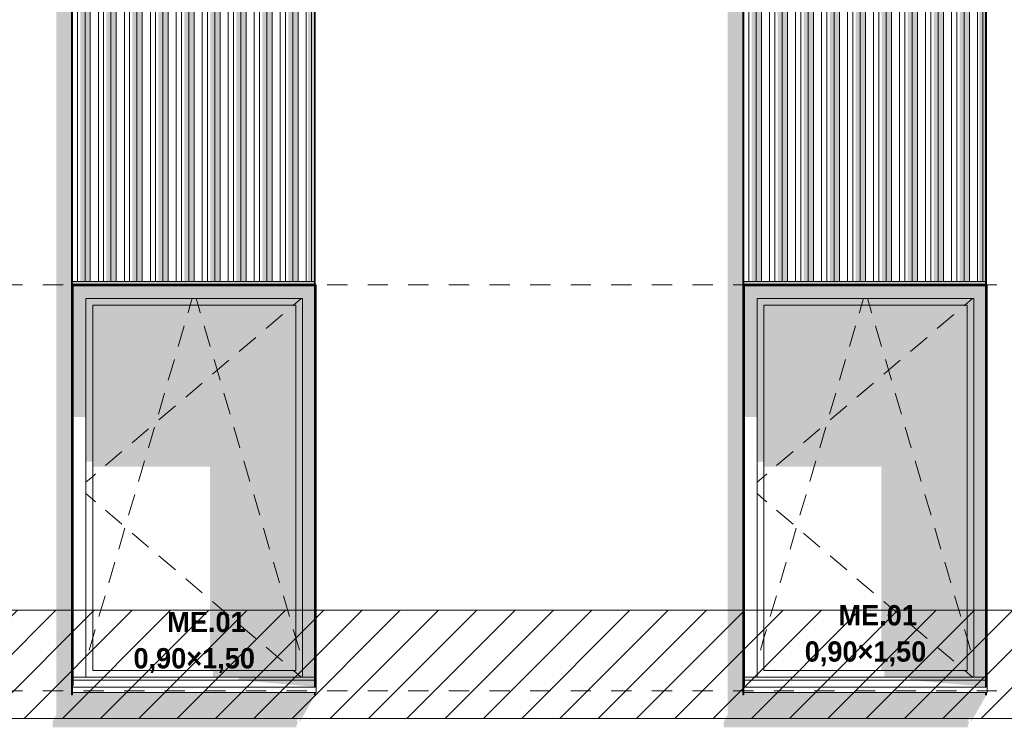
# Model space of a CAD drawing. Header units: millimetres. Extents: x -62337 to -23489, y -53000 to 10500.
# Tile 18 of 34: x -41828 to -38190, y 865 to 3480. Entities that reach past the tile are written whole.
import ezdxf

# ---------------------------------------------------------------- set-up
doc = ezdxf.new("R2010")
doc.units = ezdxf.units.MM
doc.header["$MEASUREMENT"] = 0
doc.linetypes.add('_TIRET COURT 1', pattern=[150, 75, -75])
for name, color, linetype in [('Nouveau_0', 7, 'Continuous'), ('Nouveau_2D - Dessin général', 7, 'Continuous'), ('Nouveau_2D - Etiquettes 50ème', 7, 'Continuous'), ('Nouveau__Murs ext - Bardages', 7, 'Continuous'), ('Nouveau__Murs ext - Périphériques', 7, 'Continuous'), ('Nouveau_Fenêtres Archicad', 7, 'Continuous')]:
    doc.layers.add(name, color=color, linetype=linetype)
doc.styles.add('STYLE_GENERE_2', font='GOTHIC.TTF')

# ---------------------------------------------------------------- blocks, each defined once
blk = doc.blocks.new('Élément de coupe_5')
at = {"layer": 'Nouveau__Murs ext - Périphériques', "linetype": 'Continuous', "lineweight": 13}
for points in [[(-41692, 911.9), (-41706.5, 885.3), (-41706.5, 865.3), (-40806.5, 865.3), (-40799.5, 887.5), (-40805.3, 887.5), (-40795, 906.4), (-40795, 887.4), (-40792, 887.4), (-40736.1, 984.8), (-40739.1, 984.8), (-40739.1, 993.4), (-41633, 993.4), (-41633, 1020), (-41633.1, 1019.9), (-41633.1, 984.8), (-41636.1, 984.8), (-41636.1, 3560), (-41692, 3560)], [(-39212, 911.9), (-39226.5, 885.3), (-39226.5, 865.3), (-38326.5, 865.3), (-38319.5, 887.5), (-38325.3, 887.5), (-38315, 906.4), (-38315, 887.4), (-38312, 887.4), (-38256.1, 984.8), (-38259.1, 984.8), (-38259.1, 993.4), (-39153, 993.4), (-39153, 1020), (-39153.1, 1019.9), (-39153.1, 984.8), (-39156.1, 984.8), (-39156.1, 3560), (-39212, 3560)], [(-41633.1, 2512.8), (-41633.1, 2502.8), (-40739.1, 2502.8), (-40739.1, 2512.8)], [(-38259.1, 2512.8), (-39153.1, 2512.8), (-39153.1, 2502.8), (-38259.1, 2502.8)], [(-41633.1, 2499.8), (-41633.1, 2402.4), (-41633, 2402.4), (-41633, 2499.8)], [(-39153.1, 2499.8), (-39153.1, 2402.4), (-39153, 2402.4), (-39153, 2499.8)]]:
    blk.add_hatch(color=7, dxfattribs=at).paths.add_polyline_path(points)
blk = doc.blocks.new('Élément de coupe_28')
at = {"layer": 'Nouveau_Fenêtres Archicad', "linetype": 'Continuous', "lineweight": 13}
for points in [[(-39152.8, 2499.8), (-39153, 2499.8), (-39153, 2402.4), (-39150, 2402.4), (-39150, 2497)], [(-39152.8, 2499.8), (-39150, 2497), (-38259.1, 2497), (-38259.1, 2499.8)], [(-39150, 2497), (-39150, 2450), (-39103, 2450), (-38303, 2450), (-38259.1, 2450), (-38259.1, 2497)], [(-38256.1, 2497), (-38256.1, 2450), (-38256, 2450), (-38256, 2497)], [(-39150, 2450), (-39150, 2011.7), (-39103, 2011.7), (-39103, 2450)], [(-39103, 2450), (-39103, 2425), (-39078, 2425), (-38328, 2425), (-38303, 2425), (-38303, 2450)], [(-38259.1, 2450), (-38303, 2450), (-38303, 1050), (-38259.1, 1050)], [(-38256.1, 2450), (-38256.1, 1050), (-38256, 1050), (-38256, 2450)], [(-39078, 2425), (-39103, 2425), (-39103, 1846.9), (-39078, 1846.9)], [(-38328, 2425), (-39078, 2425), (-39078, 1828.6), (-38644.1, 1828.6), (-38644.1, 1075), (-38328, 1075)], [(-38328, 1075), (-38303, 1075), (-38303, 2425), (-38328, 2425)], [(-38303, 1075), (-38633.6, 1075), (-38633.6, 1050), (-38303, 1050)], [(-38538.3, 1050), (-38538.3, 1040), (-38259.1, 1040), (-38259.1, 1050)], [(-38259.1, 1015), (-38259.1, 1040), (-38538.3, 1040)], [(-38256.1, 1050), (-38256.1, 1040), (-38256, 1040), (-38256, 1050)], [(-38256, 1020), (-38256, 1040), (-38256.1, 1040), (-38256.1, 1020)]]:
    blk.add_hatch(color=7, dxfattribs=at).paths.add_polyline_path(points)
at = {"layer": 'Nouveau_Fenêtres Archicad', "color": 7, "linetype": 'Continuous', "lineweight": 13}
for p, q in [((-39153, 2499.8), (-39153, 1020)), ((-39150, 1020), (-39150, 2497)), ((-39150, 2497), (-38259.1, 2497)), ((-38253, 2500), (-38256.1, 2500)), ((-38256, 2497), (-38256, 1020)), ((-38253, 1020), (-38253, 2500)), ((-39103, 1050), (-39103, 2450)), ((-39103, 2450), (-38303, 2450)), ((-38717.7, 2425), (-38710.3, 2450)), ((-38688.3, 2425), (-38695.7, 2450)), ((-38307.3, 2450), (-38336.6, 2425)), ((-38303, 2450), (-38303, 1050)), ((-39078, 1075), (-39078, 2425)), ((-39078, 2425), (-38328, 2425)), ((-38725.5, 2398.2), (-38717.7, 2425)), ((-38680.5, 2398.2), (-38688.3, 2425)), ((-38336.6, 2425), (-38338.9, 2423.1)), ((-38328, 2425), (-38328, 1075)), ((-38725.8, 2397.3), (-38725.5, 2398.2)), ((-38680.2, 2397.3), (-38680.5, 2398.2)), ((-38376.9, 2390.6), (-38437.8, 2338.7)), ((-38762.3, 2272.5), (-38739.8, 2349.3)), ((-38643.7, 2272.5), (-38666.2, 2349.3)), ((-38475.8, 2306.3), (-38536.7, 2254.4)), ((-38798.9, 2147.8), (-38776.4, 2224.5)), ((-38574.7, 2221.9), (-38635.6, 2170)), ((-38607.1, 2147.8), (-38629.6, 2224.5)), ((-38673.6, 2137.5), (-38734.5, 2085.6)), ((-38835.5, 2023), (-38813, 2099.8)), ((-38570.5, 2023), (-38593, 2099.8)), ((-38772.5, 2053.2), (-38833.4, 2001.3)), ((-38871.5, 1968.8), (-38932.3, 1916.9)), ((-38872, 1898.3), (-38849.5, 1975)), ((-38534, 1898.3), (-38556.5, 1975)), ((-38970.4, 1884.5), (-39031.2, 1832.5)), ((-38908.6, 1773.5), (-38886.1, 1850.3)), ((-38497.4, 1773.5), (-38519.9, 1850.3)), ((-39078, 1792.6), (-39103, 1771.3)), ((-39067.1, 1801.9), (-39078, 1792.6)), ((-39078, 1707.4), (-39103, 1728.7)), ((-38945.2, 1648.8), (-38922.7, 1725.5)), ((-38460.8, 1648.8), (-38483.3, 1725.5)), ((-39067.1, 1698.1), (-39078, 1707.4)), ((-38970.4, 1615.5), (-39031.2, 1667.5)), ((-38981.7, 1524), (-38959.2, 1600.8)), ((-38424.3, 1524), (-38446.8, 1600.8)), ((-38871.5, 1531.2), (-38932.3, 1583.1)), ((-38772.5, 1446.8), (-38833.4, 1498.7)), ((-39018.3, 1399.3), (-38995.8, 1476)), ((-38387.7, 1399.3), (-38410.2, 1476)), ((-38673.6, 1362.5), (-38734.5, 1414.4)), ((-39054.9, 1274.5), (-39032.4, 1351.3)), ((-38351.1, 1274.5), (-38373.6, 1351.3)), ((-38574.7, 1278.1), (-38635.6, 1330)), ((-38475.8, 1193.7), (-38536.7, 1245.6)), ((-39078, 1195.6), (-39068.9, 1226.5)), ((-38328, 1195.6), (-38337.1, 1226.5)), ((-39091.4, 1149.8), (-39078, 1195.6)), ((-38314.6, 1149.8), (-38328, 1195.6)), ((-38376.9, 1109.4), (-38437.8, 1161.3)), ((-38328, 1075), (-39078, 1075)), ((-38336.6, 1075), (-38338.9, 1076.9)), ((-38307.3, 1050), (-38336.6, 1075)), ((-39150, 1020), (-39153, 1020)), ((-39153, 1020), (-39153, 1013.4)), ((-39150, 1050), (-38259.1, 1050)), ((-39150, 1040), (-38259.1, 1040)), ((-38256, 1020), (-38253, 1020)), ((-38253, 1020), (-38253, 1013.4)), ((-39153, 1013.4), (-39153, 993.4)), ((-39153, 1013.4), (-38253, 1013.4)), ((-39153, 993.4), (-38253, 993.4)), ((-38253, 1013.4), (-38253, 993.4))]:
    blk.add_line(p, q, dxfattribs=at)
blk = doc.blocks.new('Élément de coupe_29')
at = {"layer": 'Nouveau_Fenêtres Archicad', "linetype": 'Continuous', "lineweight": 13}
for points in [[(-41633, 2499.8), (-41633, 2402.4), (-41630, 2402.4), (-41630, 2497), (-41632.8, 2499.8)], [(-41632.8, 2499.8), (-41630, 2497), (-40739.1, 2497), (-40739.1, 2499.8)], [(-41630, 2497), (-41630, 2450), (-41583, 2450), (-40783, 2450), (-40739.1, 2450), (-40739.1, 2497)], [(-40736.1, 2497), (-40736.1, 2450), (-40736, 2450), (-40736, 2497)], [(-41583, 2450), (-41630, 2450), (-41630, 2011.7), (-41583, 2011.7)], [(-41583, 2450), (-41583, 2425), (-41558, 2425), (-40808, 2425), (-40783, 2425), (-40783, 2450)], [(-40739.1, 2450), (-40783, 2450), (-40783, 1050), (-40739.1, 1050)], [(-40736.1, 2450), (-40736.1, 1050), (-40736, 1050), (-40736, 2450)], [(-41583, 2425), (-41583, 1846.9), (-41558, 1846.9), (-41558, 2425)], [(-40808, 2425), (-41558, 2425), (-41558, 1828.6), (-41124.1, 1828.6), (-41124.1, 1075), (-40808, 1075)], [(-40808, 1075), (-40783, 1075), (-40783, 2425), (-40808, 2425)], [(-40783, 1075), (-41113.6, 1075), (-41113.6, 1050), (-40783, 1050)], [(-41018.3, 1050), (-41018.3, 1040), (-40739.1, 1040), (-40739.1, 1050)], [(-40739.1, 1015), (-40739.1, 1040), (-41018.3, 1040)], [(-40736.1, 1050), (-40736.1, 1040), (-40736, 1040), (-40736, 1050)], [(-40736.1, 1020), (-40736, 1020), (-40736, 1040), (-40736.1, 1040)]]:
    blk.add_hatch(color=7, dxfattribs=at).paths.add_polyline_path(points)
at = {"layer": 'Nouveau_Fenêtres Archicad', "color": 7, "linetype": 'Continuous', "lineweight": 13}
for p, q in [((-41633, 2499.8), (-41633, 1020)), ((-41630, 1020), (-41630, 2497)), ((-41630, 2497), (-40739.1, 2497)), ((-40733, 2500), (-40736.1, 2500)), ((-40736, 2497), (-40736, 1020)), ((-40733, 1020), (-40733, 2500)), ((-41583, 1050), (-41583, 2450)), ((-41583, 2450), (-40783, 2450)), ((-41197.7, 2425), (-41190.3, 2450)), ((-41168.3, 2425), (-41175.7, 2450)), ((-40787.3, 2450), (-40816.6, 2425)), ((-40783, 2450), (-40783, 1050)), ((-41558, 1075), (-41558, 2425)), ((-41558, 2425), (-40808, 2425)), ((-41205.5, 2398.2), (-41197.7, 2425)), ((-41160.5, 2398.2), (-41168.3, 2425)), ((-40816.6, 2425), (-40818.9, 2423.1)), ((-40808, 2425), (-40808, 1075)), ((-41205.8, 2397.3), (-41205.5, 2398.2)), ((-41160.2, 2397.3), (-41160.5, 2398.2)), ((-40856.9, 2390.6), (-40917.8, 2338.7)), ((-41242.3, 2272.5), (-41219.8, 2349.3)), ((-41123.7, 2272.5), (-41146.2, 2349.3)), ((-40955.8, 2306.3), (-41016.7, 2254.4)), ((-41278.9, 2147.8), (-41256.4, 2224.5)), ((-41054.7, 2221.9), (-41115.6, 2170)), ((-41087.1, 2147.8), (-41109.6, 2224.5)), ((-41153.6, 2137.5), (-41214.5, 2085.6)), ((-41315.5, 2023), (-41293, 2099.8)), ((-41050.5, 2023), (-41073, 2099.8)), ((-41252.5, 2053.2), (-41313.4, 2001.3)), ((-41351.5, 1968.8), (-41412.3, 1916.9)), ((-41352, 1898.3), (-41329.5, 1975)), ((-41014, 1898.3), (-41036.5, 1975)), ((-41450.4, 1884.5), (-41511.2, 1832.5)), ((-41388.6, 1773.5), (-41366.1, 1850.3)), ((-40977.4, 1773.5), (-40999.9, 1850.3)), ((-41558, 1792.6), (-41583, 1771.3)), ((-41547.1, 1801.9), (-41558, 1792.6)), ((-41558, 1707.4), (-41583, 1728.7)), ((-41425.2, 1648.8), (-41402.7, 1725.5)), ((-40940.8, 1648.8), (-40963.3, 1725.5)), ((-41547.1, 1698.1), (-41558, 1707.4)), ((-41450.4, 1615.5), (-41511.2, 1667.5)), ((-41461.7, 1524), (-41439.2, 1600.8)), ((-40904.3, 1524), (-40926.8, 1600.8)), ((-41351.5, 1531.2), (-41412.3, 1583.1)), ((-41252.5, 1446.8), (-41313.4, 1498.7)), ((-41498.3, 1399.3), (-41475.8, 1476)), ((-40867.7, 1399.3), (-40890.2, 1476)), ((-41153.6, 1362.5), (-41214.5, 1414.4)), ((-41534.9, 1274.5), (-41512.4, 1351.3)), ((-40831.1, 1274.5), (-40853.6, 1351.3)), ((-41054.7, 1278.1), (-41115.6, 1330)), ((-40955.8, 1193.7), (-41016.7, 1245.6)), ((-41558, 1195.6), (-41548.9, 1226.5)), ((-40808, 1195.6), (-40817.1, 1226.5)), ((-41571.4, 1149.8), (-41558, 1195.6)), ((-40794.6, 1149.8), (-40808, 1195.6)), ((-40856.9, 1109.4), (-40917.8, 1161.3)), ((-40808, 1075), (-41558, 1075)), ((-40816.6, 1075), (-40818.9, 1076.9)), ((-40787.3, 1050), (-40816.6, 1075)), ((-41630, 1020), (-41633, 1020)), ((-41633, 1020), (-41633, 1013.4)), ((-41630, 1050), (-40739.1, 1050)), ((-41630, 1040), (-40739.1, 1040)), ((-40736, 1020), (-40733, 1020)), ((-40733, 1020), (-40733, 1013.4)), ((-41633, 1013.4), (-41633, 993.4)), ((-41633, 1013.4), (-40733, 1013.4)), ((-41633, 993.4), (-40733, 993.4)), ((-40733, 1013.4), (-40733, 993.4))]:
    blk.add_line(p, q, dxfattribs=at)
blk = doc.blocks.new('Élément de coupe_179')
at = {"layer": 'Nouveau__Murs ext - Bardages', "color": 7, "linetype": 'Continuous', "lineweight": 13}
for p, q in [((-39153.1, 2502.8), (-38259.1, 2502.8)), ((-39153.1, 2499.8), (-38259.1, 2499.8))]:
    blk.add_line(p, q, dxfattribs=at)
blk = doc.blocks.new('Élément de coupe_180')
at = {"layer": 'Nouveau__Murs ext - Bardages', "linetype": 'Continuous', "lineweight": 13}
for points in [[(-39153.1, 4503.2), (-39133.7, 4439.7), (-39133.7, 4553.4), (-39153, 4553.4), (-39153, 4562.8), (-39153.1, 4562.8)], [(-39106.5, 4553.4), (-39133.7, 4553.4), (-39133.7, 4439.7), (-39123.5, 4439.7), (-39123.5, 2512.8), (-39106.5, 2512.8)], [(-39106.5, 4553.4), (-39106.5, 2512.8), (-39087.1, 2512.8), (-39087.1, 4553.4)], [(-39087.1, 4553.4), (-39087.1, 4503.2), (-39057.1, 4503.2), (-39057.1, 4553.4)], [(-39057.1, 4553.4), (-39057.1, 4503.2), (-39037.7, 4439.7), (-39037.7, 4553.4)], [(-39037.7, 4553.4), (-39037.7, 4439.7), (-39027.5, 4439.7), (-39027.5, 2512.8), (-39010.5, 2512.8), (-39010.5, 4553.4)], [(-38991.1, 4553.4), (-39010.5, 4553.4), (-39010.5, 2512.8), (-38991.1, 2512.8)], [(-38961.1, 4553.4), (-38991.1, 4553.4), (-38991.1, 4503.2), (-38961.1, 4503.2)], [(-38961.1, 4553.4), (-38961.1, 4503.2), (-38941.7, 4439.7), (-38941.7, 4553.4)], [(-38914.5, 4553.4), (-38941.7, 4553.4), (-38941.7, 4439.7), (-38931.5, 4439.7), (-38931.5, 2512.8), (-38914.5, 2512.8)], [(-38895.1, 4553.4), (-38914.5, 4553.4), (-38914.5, 2512.8), (-38895.1, 2512.8)], [(-38865.1, 4553.4), (-38895.1, 4553.4), (-38895.1, 4503.2), (-38865.1, 4503.2)], [(-38865.1, 4553.4), (-38865.1, 4503.2), (-38845.7, 4439.7), (-38845.7, 4553.4)], [(-38818.5, 4553.4), (-38845.7, 4553.4), (-38845.7, 4439.7), (-38835.5, 4439.7), (-38835.5, 2512.8), (-38818.5, 2512.8)], [(-38799.1, 4553.4), (-38818.5, 4553.4), (-38818.5, 2512.8), (-38799.1, 2512.8)], [(-38769.1, 4553.4), (-38799.1, 4553.4), (-38799.1, 4503.2), (-38769.1, 4503.2)], [(-38749.7, 4553.4), (-38769.1, 4553.4), (-38769.1, 4503.2), (-38749.7, 4439.7)], [(-38749.7, 4553.4), (-38749.7, 4439.7), (-38739.5, 4439.7), (-38739.5, 2512.8), (-38722.5, 2512.8), (-38722.5, 4553.4)], [(-38703.1, 4553.4), (-38722.5, 4553.4), (-38722.5, 2512.8), (-38703.1, 2512.8)], [(-38673.1, 4553.4), (-38703.1, 4553.4), (-38703.1, 4503.2), (-38673.1, 4503.2)], [(-38673.1, 4553.4), (-38673.1, 4503.2), (-38653.7, 4439.7), (-38653.7, 4553.4)], [(-38626.5, 4553.4), (-38653.7, 4553.4), (-38653.7, 4439.7), (-38643.5, 4439.7), (-38643.5, 2512.8), (-38626.5, 2512.8)], [(-38607.1, 4553.4), (-38626.5, 4553.4), (-38626.5, 2512.8), (-38607.1, 2512.8)], [(-38577.1, 4553.4), (-38607.1, 4553.4), (-38607.1, 4503.2), (-38577.1, 4503.2)], [(-38577.1, 4553.4), (-38577.1, 4503.2), (-38557.7, 4439.7), (-38557.7, 4553.4)], [(-38530.5, 4553.4), (-38557.7, 4553.4), (-38557.7, 4439.7), (-38547.5, 4439.7), (-38547.5, 2512.8), (-38530.5, 2512.8)], [(-38511.1, 4553.4), (-38530.5, 4553.4), (-38530.5, 2512.8), (-38511.1, 2512.8)], [(-38481.1, 4553.4), (-38511.1, 4553.4), (-38511.1, 4503.2), (-38481.1, 4503.2)], [(-38461.7, 4553.4), (-38481.1, 4553.4), (-38481.1, 4503.2), (-38461.7, 4439.7)], [(-38434.5, 4553.4), (-38461.7, 4553.4), (-38461.7, 4439.7), (-38451.5, 4439.7), (-38451.5, 2512.8), (-38434.5, 2512.8)], [(-38415.1, 4553.4), (-38434.5, 4553.4), (-38434.5, 2512.8), (-38415.1, 2512.8)], [(-38385.1, 4553.4), (-38415.1, 4553.4), (-38415.1, 4503.2), (-38385.1, 4503.2)], [(-38385.1, 4553.4), (-38385.1, 4503.2), (-38365.7, 4439.7), (-38365.7, 4553.4)], [(-38338.5, 4553.4), (-38365.7, 4553.4), (-38365.7, 4439.7), (-38355.5, 4439.7), (-38355.5, 2512.8), (-38338.5, 2512.8)], [(-38319.1, 4553.4), (-38338.5, 4553.4), (-38338.5, 2512.8), (-38319.1, 2512.8)], [(-38289.1, 4553.4), (-38319.1, 4553.4), (-38319.1, 4503.2), (-38289.1, 4503.2)], [(-38269.7, 4553.4), (-38289.1, 4553.4), (-38289.1, 4503.2), (-38286.6, 4494.9), (-38284.1, 4509.2), (-38286.1, 4515.8), (-38282.5, 4523), (-38282.5, 2512.8), (-38269.7, 2512.8)], [(-38269.7, 4553.4), (-38269.7, 2512.8), (-38259.1, 2512.8), (-38259.1, 4553.4)]]:
    blk.add_hatch(color=7, dxfattribs=at).paths.add_polyline_path(points)
at = {"layer": 'Nouveau__Murs ext - Bardages', "color": 7, "linetype": 'Continuous', "lineweight": 13}
for p, q in [((-39133.7, 2512.8), (-39133.7, 4553.4)), ((-39106.5, 2512.8), (-39106.5, 4553.4)), ((-39087.1, 2512.8), (-39087.1, 4553.4)), ((-39057.1, 2512.8), (-39057.1, 4553.4)), ((-39037.7, 2512.8), (-39037.7, 4553.4)), ((-39010.5, 2512.8), (-39010.5, 4553.4)), ((-38991.1, 2512.8), (-38991.1, 4553.4)), ((-38961.1, 2512.8), (-38961.1, 4553.4)), ((-38941.7, 2512.8), (-38941.7, 4553.4)), ((-38914.5, 2512.8), (-38914.5, 4553.4)), ((-38895.1, 2512.8), (-38895.1, 4553.4)), ((-38865.1, 2512.8), (-38865.1, 4553.4)), ((-38845.7, 2512.8), (-38845.7, 4553.4)), ((-38818.5, 2512.8), (-38818.5, 4553.4)), ((-38799.1, 2512.8), (-38799.1, 4553.4)), ((-38769.1, 2512.8), (-38769.1, 4553.4)), ((-38749.7, 2512.8), (-38749.7, 4553.4)), ((-38722.5, 2512.8), (-38722.5, 4553.4)), ((-38703.1, 2512.8), (-38703.1, 4553.4)), ((-38673.1, 2512.8), (-38673.1, 4553.4)), ((-38653.7, 2512.8), (-38653.7, 4553.4)), ((-38626.5, 2512.8), (-38626.5, 4553.4)), ((-38607.1, 2512.8), (-38607.1, 4553.4)), ((-38577.1, 2512.8), (-38577.1, 4553.4)), ((-38557.7, 2512.8), (-38557.7, 4553.4)), ((-38530.5, 2512.8), (-38530.5, 4553.4)), ((-38511.1, 2512.8), (-38511.1, 4553.4)), ((-38481.1, 2512.8), (-38481.1, 4553.4)), ((-38461.7, 2512.8), (-38461.7, 4553.4)), ((-38434.5, 2512.8), (-38434.5, 4553.4)), ((-38415.1, 2512.8), (-38415.1, 4553.4)), ((-38385.1, 2512.8), (-38385.1, 4553.4)), ((-38365.7, 2512.8), (-38365.7, 4553.4)), ((-38338.5, 2512.8), (-38338.5, 4553.4)), ((-38319.1, 2512.8), (-38319.1, 4553.4)), ((-38289.1, 2512.8), (-38289.1, 4553.4)), ((-38269.7, 2512.8), (-38269.7, 4553.4)), ((-39153.1, 2512.8), (-39133.7, 2512.8)), ((-39133.7, 2512.8), (-39106.5, 2512.8)), ((-39106.5, 2512.8), (-39087.1, 2512.8)), ((-39087.1, 2512.8), (-39057.1, 2512.8)), ((-39057.1, 2512.8), (-39037.7, 2512.8)), ((-39037.7, 2512.8), (-39010.5, 2512.8)), ((-39010.5, 2512.8), (-38991.1, 2512.8)), ((-38991.1, 2512.8), (-38961.1, 2512.8)), ((-38961.1, 2512.8), (-38941.7, 2512.8)), ((-38941.7, 2512.8), (-38914.5, 2512.8)), ((-38914.5, 2512.8), (-38895.1, 2512.8)), ((-38895.1, 2512.8), (-38865.1, 2512.8)), ((-38865.1, 2512.8), (-38845.7, 2512.8)), ((-38845.7, 2512.8), (-38818.5, 2512.8)), ((-38818.5, 2512.8), (-38799.1, 2512.8)), ((-38799.1, 2512.8), (-38769.1, 2512.8)), ((-38769.1, 2512.8), (-38749.7, 2512.8)), ((-38749.7, 2512.8), (-38722.5, 2512.8)), ((-38722.5, 2512.8), (-38703.1, 2512.8)), ((-38703.1, 2512.8), (-38673.1, 2512.8)), ((-38673.1, 2512.8), (-38653.7, 2512.8)), ((-38653.7, 2512.8), (-38626.5, 2512.8)), ((-38626.5, 2512.8), (-38607.1, 2512.8)), ((-38607.1, 2512.8), (-38577.1, 2512.8)), ((-38577.1, 2512.8), (-38557.7, 2512.8)), ((-38557.7, 2512.8), (-38530.5, 2512.8)), ((-38530.5, 2512.8), (-38511.1, 2512.8)), ((-38511.1, 2512.8), (-38481.1, 2512.8)), ((-38481.1, 2512.8), (-38461.7, 2512.8)), ((-38461.7, 2512.8), (-38434.5, 2512.8)), ((-38434.5, 2512.8), (-38415.1, 2512.8)), ((-38415.1, 2512.8), (-38385.1, 2512.8)), ((-38385.1, 2512.8), (-38365.7, 2512.8)), ((-38365.7, 2512.8), (-38338.5, 2512.8)), ((-38338.5, 2512.8), (-38319.1, 2512.8)), ((-38319.1, 2512.8), (-38289.1, 2512.8)), ((-38289.1, 2512.8), (-38269.7, 2512.8)), ((-38269.7, 2512.8), (-38259.1, 2512.8))]:
    blk.add_line(p, q, dxfattribs=at)
blk = doc.blocks.new('Élément de coupe_183')
at = {"layer": 'Nouveau__Murs ext - Bardages', "color": 7, "linetype": 'Continuous', "lineweight": 13}
for p, q in [((-38259.1, 2502.8), (-38259.1, 4553.4)), ((-38256.1, 1015), (-38256.1, 4553.4)), ((-38259.1, 2499.8), (-38259.1, 2502.8)), ((-38259.1, 1015), (-38259.1, 2499.8)), ((-38259.1, 984.8), (-38259.1, 993.4)), ((-38259.1, 984.8), (-38256.1, 984.8)), ((-38256.1, 984.8), (-38256.1, 993.4))]:
    blk.add_line(p, q, dxfattribs=at)
blk = doc.blocks.new('Élément de coupe_184')
at = {"layer": 'Nouveau__Murs ext - Bardages', "linetype": 'Continuous', "lineweight": 13}
blk.add_hatch(color=7, dxfattribs=at).paths.add_polyline_path([(-39156.1, 984.8), (-39153.1, 984.8), (-39153.1, 1014.9), (-39156.1, 1009.4)])
at = {"layer": 'Nouveau__Murs ext - Bardages', "color": 7, "linetype": 'Continuous', "lineweight": 13}
for p, q in [((-39156.1, 984.8), (-39156.1, 6859.8)), ((-39153.1, 2502.8), (-39153.1, 6059.8)), ((-39153.1, 2499.8), (-39153.1, 2502.8)), ((-39153.1, 984.8), (-39153.1, 2499.8)), ((-39156.1, 984.8), (-39153.1, 984.8))]:
    blk.add_line(p, q, dxfattribs=at)
blk = doc.blocks.new('Élément de coupe_186')
at = {"layer": 'Nouveau__Murs ext - Bardages', "color": 7, "linetype": 'Continuous', "lineweight": 13}
for p, q in [((-41633.1, 2502.8), (-40739.1, 2502.8)), ((-41633.1, 2499.8), (-40739.1, 2499.8))]:
    blk.add_line(p, q, dxfattribs=at)
blk = doc.blocks.new('Élément de coupe_187')
at = {"layer": 'Nouveau__Murs ext - Bardages', "linetype": 'Continuous', "lineweight": 13}
for points in [[(-41633.1, 4503.2), (-41613.7, 4439.7), (-41613.7, 4553.4), (-41633, 4553.4), (-41633, 4562.8), (-41633.1, 4562.8)], [(-41586.5, 4553.4), (-41613.7, 4553.4), (-41613.7, 4439.7), (-41603.5, 4439.7), (-41603.5, 2512.8), (-41586.5, 2512.8)], [(-41586.5, 4553.4), (-41586.5, 2512.8), (-41567.1, 2512.8), (-41567.1, 4553.4)], [(-41567.1, 4553.4), (-41567.1, 4503.2), (-41537.1, 4503.2), (-41537.1, 4553.4)], [(-41517.7, 4553.4), (-41537.1, 4553.4), (-41537.1, 4503.2), (-41517.7, 4439.7)], [(-41517.7, 4553.4), (-41517.7, 4439.7), (-41507.5, 4439.7), (-41507.5, 2512.8), (-41490.5, 2512.8), (-41490.5, 4553.4)], [(-41490.5, 4553.4), (-41490.5, 2512.8), (-41471.1, 2512.8), (-41471.1, 4553.4)], [(-41471.1, 4553.4), (-41471.1, 4503.2), (-41441.1, 4503.2), (-41441.1, 4553.4)], [(-41441.1, 4553.4), (-41441.1, 4503.2), (-41421.7, 4439.7), (-41421.7, 4553.4)], [(-41421.7, 4553.4), (-41421.7, 4439.7), (-41411.5, 4439.7), (-41411.5, 2512.8), (-41394.5, 2512.8), (-41394.5, 4553.4)], [(-41375.1, 4553.4), (-41394.5, 4553.4), (-41394.5, 2512.8), (-41375.1, 2512.8)], [(-41345.1, 4553.4), (-41375.1, 4553.4), (-41375.1, 4503.2), (-41345.1, 4503.2)], [(-41345.1, 4553.4), (-41345.1, 4503.2), (-41325.7, 4439.7), (-41325.7, 4553.4)], [(-41298.5, 4553.4), (-41325.7, 4553.4), (-41325.7, 4439.7), (-41315.5, 4439.7), (-41315.5, 2512.8), (-41298.5, 2512.8)], [(-41279.1, 4553.4), (-41298.5, 4553.4), (-41298.5, 2512.8), (-41279.1, 2512.8)], [(-41249.1, 4553.4), (-41279.1, 4553.4), (-41279.1, 4503.2), (-41249.1, 4503.2)], [(-41249.1, 4553.4), (-41249.1, 4503.2), (-41229.7, 4439.7), (-41229.7, 4553.4)], [(-41202.5, 4553.4), (-41229.7, 4553.4), (-41229.7, 4439.7), (-41219.5, 4439.7), (-41219.5, 2512.8), (-41202.5, 2512.8)], [(-41183.1, 4553.4), (-41202.5, 4553.4), (-41202.5, 2512.8), (-41183.1, 2512.8)], [(-41153.1, 4553.4), (-41183.1, 4553.4), (-41183.1, 4503.2), (-41153.1, 4503.2)], [(-41133.7, 4553.4), (-41153.1, 4553.4), (-41153.1, 4503.2), (-41133.7, 4439.7)], [(-41133.7, 4553.4), (-41133.7, 4439.7), (-41123.5, 4439.7), (-41123.5, 2512.8), (-41106.5, 2512.8), (-41106.5, 4553.4)], [(-41087.1, 4553.4), (-41106.5, 4553.4), (-41106.5, 2512.8), (-41087.1, 2512.8)], [(-41057.1, 4553.4), (-41087.1, 4553.4), (-41087.1, 4503.2), (-41057.1, 4503.2)], [(-41057.1, 4553.4), (-41057.1, 4503.2), (-41037.7, 4439.7), (-41037.7, 4553.4)], [(-41010.5, 4553.4), (-41037.7, 4553.4), (-41037.7, 4439.7), (-41027.5, 4439.7), (-41027.5, 2512.8), (-41010.5, 2512.8)], [(-40991.1, 4553.4), (-41010.5, 4553.4), (-41010.5, 2512.8), (-40991.1, 2512.8)], [(-40961.1, 4553.4), (-40991.1, 4553.4), (-40991.1, 4503.2), (-40961.1, 4503.2)], [(-40961.1, 4553.4), (-40961.1, 4503.2), (-40941.7, 4439.7), (-40941.7, 4553.4)], [(-40914.5, 4553.4), (-40941.7, 4553.4), (-40941.7, 4439.7), (-40931.5, 4439.7), (-40931.5, 2512.8), (-40914.5, 2512.8)], [(-40895.1, 4553.4), (-40914.5, 4553.4), (-40914.5, 2512.8), (-40895.1, 2512.8)], [(-40865.1, 4553.4), (-40895.1, 4553.4), (-40895.1, 4503.2), (-40865.1, 4503.2)], [(-40845.7, 4553.4), (-40865.1, 4553.4), (-40865.1, 4503.2), (-40845.7, 4439.7)], [(-40818.5, 4553.4), (-40845.7, 4553.4), (-40845.7, 4439.7), (-40835.5, 4439.7), (-40835.5, 2512.8), (-40818.5, 2512.8)], [(-40799.1, 4553.4), (-40818.5, 4553.4), (-40818.5, 2512.8), (-40799.1, 2512.8)], [(-40769.1, 4553.4), (-40799.1, 4553.4), (-40799.1, 4503.2), (-40769.1, 4503.2)], [(-40769.1, 4553.4), (-40769.1, 4503.2), (-40766.6, 4494.9), (-40764.1, 4509.2), (-40766.1, 4515.8), (-40762.5, 4523), (-40762.5, 2512.8), (-40749.7, 2512.8), (-40749.7, 4553.4)], [(-40749.7, 4553.4), (-40749.7, 2512.8), (-40739.1, 2512.8), (-40739.1, 4553.4)]]:
    blk.add_hatch(color=7, dxfattribs=at).paths.add_polyline_path(points)
at = {"layer": 'Nouveau__Murs ext - Bardages', "color": 7, "linetype": 'Continuous', "lineweight": 13}
for p, q in [((-41613.7, 2512.8), (-41613.7, 4553.4)), ((-41586.5, 2512.8), (-41586.5, 4553.4)), ((-41567.1, 2512.8), (-41567.1, 4553.4)), ((-41537.1, 2512.8), (-41537.1, 4553.4)), ((-41517.7, 2512.8), (-41517.7, 4553.4)), ((-41490.5, 2512.8), (-41490.5, 4553.4)), ((-41471.1, 2512.8), (-41471.1, 4553.4)), ((-41441.1, 2512.8), (-41441.1, 4553.4)), ((-41421.7, 2512.8), (-41421.7, 4553.4)), ((-41394.5, 2512.8), (-41394.5, 4553.4)), ((-41375.1, 2512.8), (-41375.1, 4553.4)), ((-41345.1, 2512.8), (-41345.1, 4553.4)), ((-41325.7, 2512.8), (-41325.7, 4553.4)), ((-41298.5, 2512.8), (-41298.5, 4553.4)), ((-41279.1, 2512.8), (-41279.1, 4553.4)), ((-41249.1, 2512.8), (-41249.1, 4553.4)), ((-41229.7, 2512.8), (-41229.7, 4553.4)), ((-41202.5, 2512.8), (-41202.5, 4553.4)), ((-41183.1, 2512.8), (-41183.1, 4553.4)), ((-41153.1, 2512.8), (-41153.1, 4553.4)), ((-41133.7, 2512.8), (-41133.7, 4553.4)), ((-41106.5, 2512.8), (-41106.5, 4553.4)), ((-41087.1, 2512.8), (-41087.1, 4553.4)), ((-41057.1, 2512.8), (-41057.1, 4553.4)), ((-41037.7, 2512.8), (-41037.7, 4553.4)), ((-41010.5, 2512.8), (-41010.5, 4553.4)), ((-40991.1, 2512.8), (-40991.1, 4553.4)), ((-40961.1, 2512.8), (-40961.1, 4553.4)), ((-40941.7, 2512.8), (-40941.7, 4553.4)), ((-40914.5, 2512.8), (-40914.5, 4553.4)), ((-40895.1, 2512.8), (-40895.1, 4553.4)), ((-40865.1, 2512.8), (-40865.1, 4553.4)), ((-40845.7, 2512.8), (-40845.7, 4553.4)), ((-40818.5, 2512.8), (-40818.5, 4553.4)), ((-40799.1, 2512.8), (-40799.1, 4553.4)), ((-40769.1, 2512.8), (-40769.1, 4553.4)), ((-40749.7, 2512.8), (-40749.7, 4553.4)), ((-41633.1, 2512.8), (-41613.7, 2512.8)), ((-41613.7, 2512.8), (-41586.5, 2512.8)), ((-41586.5, 2512.8), (-41567.1, 2512.8)), ((-41567.1, 2512.8), (-41537.1, 2512.8)), ((-41537.1, 2512.8), (-41517.7, 2512.8)), ((-41517.7, 2512.8), (-41490.5, 2512.8)), ((-41490.5, 2512.8), (-41471.1, 2512.8)), ((-41471.1, 2512.8), (-41441.1, 2512.8)), ((-41441.1, 2512.8), (-41421.7, 2512.8)), ((-41421.7, 2512.8), (-41394.5, 2512.8)), ((-41394.5, 2512.8), (-41375.1, 2512.8)), ((-41375.1, 2512.8), (-41345.1, 2512.8)), ((-41345.1, 2512.8), (-41325.7, 2512.8)), ((-41325.7, 2512.8), (-41298.5, 2512.8)), ((-41298.5, 2512.8), (-41279.1, 2512.8)), ((-41279.1, 2512.8), (-41249.1, 2512.8)), ((-41249.1, 2512.8), (-41229.7, 2512.8)), ((-41229.7, 2512.8), (-41202.5, 2512.8)), ((-41202.5, 2512.8), (-41183.1, 2512.8)), ((-41183.1, 2512.8), (-41153.1, 2512.8)), ((-41153.1, 2512.8), (-41133.7, 2512.8)), ((-41133.7, 2512.8), (-41106.5, 2512.8)), ((-41106.5, 2512.8), (-41087.1, 2512.8)), ((-41087.1, 2512.8), (-41057.1, 2512.8)), ((-41057.1, 2512.8), (-41037.7, 2512.8)), ((-41037.7, 2512.8), (-41010.5, 2512.8)), ((-41010.5, 2512.8), (-40991.1, 2512.8)), ((-40991.1, 2512.8), (-40961.1, 2512.8)), ((-40961.1, 2512.8), (-40941.7, 2512.8)), ((-40941.7, 2512.8), (-40914.5, 2512.8)), ((-40914.5, 2512.8), (-40895.1, 2512.8)), ((-40895.1, 2512.8), (-40865.1, 2512.8)), ((-40865.1, 2512.8), (-40845.7, 2512.8)), ((-40845.7, 2512.8), (-40818.5, 2512.8)), ((-40818.5, 2512.8), (-40799.1, 2512.8)), ((-40799.1, 2512.8), (-40769.1, 2512.8)), ((-40769.1, 2512.8), (-40749.7, 2512.8)), ((-40749.7, 2512.8), (-40739.1, 2512.8))]:
    blk.add_line(p, q, dxfattribs=at)
blk = doc.blocks.new('Élément de coupe_190')
at = {"layer": 'Nouveau__Murs ext - Bardages', "color": 7, "linetype": 'Continuous', "lineweight": 13}
for p, q in [((-40739.1, 2502.8), (-40739.1, 4553.4)), ((-40736.1, 1015), (-40736.1, 4553.4)), ((-40739.1, 2499.8), (-40739.1, 2502.8)), ((-40739.1, 1015), (-40739.1, 2499.8)), ((-40739.1, 984.8), (-40739.1, 993.4)), ((-40739.1, 984.8), (-40736.1, 984.8)), ((-40736.1, 984.8), (-40736.1, 993.4))]:
    blk.add_line(p, q, dxfattribs=at)
blk = doc.blocks.new('Élément de coupe_191')
at = {"layer": 'Nouveau__Murs ext - Bardages', "linetype": 'Continuous', "lineweight": 13}
blk.add_hatch(color=7, dxfattribs=at).paths.add_polyline_path([(-41636.1, 984.8), (-41633.1, 984.8), (-41633.1, 1014.9), (-41636.1, 1009.4)])
at = {"layer": 'Nouveau__Murs ext - Bardages', "color": 7, "linetype": 'Continuous', "lineweight": 13}
for p, q in [((-41636.1, 984.8), (-41636.1, 6859.8)), ((-41633.1, 2502.8), (-41633.1, 6059.8)), ((-41633.1, 2499.8), (-41633.1, 2502.8)), ((-41633.1, 984.8), (-41633.1, 2499.8)), ((-41636.1, 984.8), (-41633.1, 984.8))]:
    blk.add_line(p, q, dxfattribs=at)

msp = doc.modelspace()

# ---------------------------------------------------------------- hatches: boundary and pattern name
at = {"layer": 'Nouveau_0', "linetype": 'Continuous', "lineweight": 0}
h = msp.add_hatch(dxfattribs=at)
h.set_pattern_fill('Blocs_maçonnerie', color=112, style=0, pattern_type=2)
h.set_pattern_definition([(45, (0, 0), (-70.71068, 70.71068), [])])
h.paths.add_polyline_path([(-60620.2, 1297.6), (-24117.2, 1297.6), (-24117.2, 897.6), (-60620.2, 897.6)])

# ---------------------------------------------------------------- linework, layer by layer
at = {"layer": 'Nouveau_0', "color": 112, "linetype": 'Continuous', "lineweight": 0, "flags": 128}
msp.add_lwpolyline([(-60620.2, 1297.6), (-24117.2, 1297.6), (-24117.2, 897.6), (-60620.2, 897.6)], close=True, dxfattribs=at)
at = {"layer": 'Nouveau_2D - Dessin général', "color": 7, "linetype": '_TIRET COURT 1', "lineweight": 13}
for p, q in [((-24117.2, 2500), (-60975, 2500)), ((-24117.2, 1000), (-60975, 1000))]:
    msp.add_line(p, q, dxfattribs=at)

# ---------------------------------------------------------------- block references
at = {"layer": 'Nouveau__Murs ext - Bardages', "lineweight": 0}
for name in ['Élément de coupe_191', 'Élément de coupe_190', 'Élément de coupe_184', 'Élément de coupe_183', 'Élément de coupe_187', 'Élément de coupe_180', 'Élément de coupe_186', 'Élément de coupe_179']:
    msp.add_blockref(name, (0, 0), dxfattribs=at)
at = {"layer": 'Nouveau__Murs ext - Périphériques', "lineweight": 0}
msp.add_blockref('Élément de coupe_5', (0, 0), dxfattribs=at)
at = {"layer": 'Nouveau_Fenêtres Archicad', "lineweight": 0}
for name in ['Élément de coupe_29', 'Élément de coupe_28']:
    msp.add_blockref(name, (0, 0), dxfattribs=at)

# ---------------------------------------------------------------- texts
at = {"layer": 'Nouveau_2D - Etiquettes 50ème', "color": 7, "linetype": 'Continuous', "lineweight": 13, "char_height": 75, "attachment_point": 8, "line_spacing_factor": 1.071211, "style": 'STYLE_GENERE_2'}
for insert in [(-41183, 1066.1), (-38703, 1091.1)]:
    msp.add_mtext('{\\fCentury Gothic|b1|i0|c0|p0;\\W3.23265; }{\\A1;\\fCentury Gothic|b1|i0|c0|p0;ME.01 }\\P{\\A1;\\fCentury Gothic|b1|i0|c0|p0;0,90×1,50}', dxfattribs=dict(at, insert=insert))

doc.saveas('drawing.dxf')
